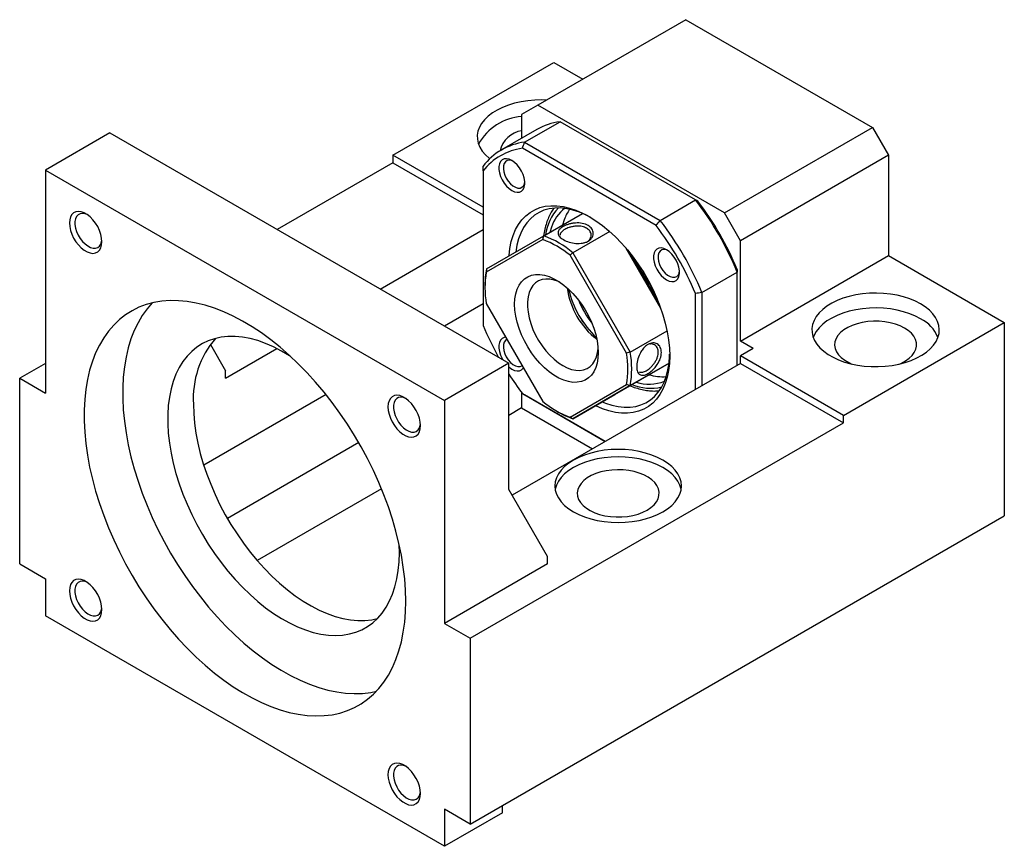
# Model space of a CAD drawing. Header units: millimetres. Extents: x 28 to 292, y 13 to 199.
# Tile 9 of 9: x 197 to 270, y 126 to 187. Entities that reach past the tile are written whole.
import ezdxf

# ---------------------------------------------------------------- set-up
doc = ezdxf.new("R2010")
doc.units = ezdxf.units.MM

msp = doc.modelspace()

# ---------------------------------------------------------------- linework, layer by layer
at = {"color": 7, "linetype": 'Continuous', "lineweight": 25}
for p, q in [((246.1952, 186.7696), (235.3529, 180.5105)), ((246.1952, 186.7696), (259.8659, 178.8777)), ((224.7463, 176.8352), (236.5314, 183.6386)), ((236.5314, 183.6386), (238.6515, 182.4147)), ((235.3529, 180.5105), (234.1744, 179.8299)), ((249.0236, 172.6185), (235.3529, 180.5105)), ((234.1744, 179.8299), (234.1744, 178.0797)), ((234.3933, 177.7988), (236.986, 179.2956)), ((246.9191, 173.5613), (236.986, 179.2956)), ((249.0236, 172.6185), (259.8659, 178.8777)), ((259.8659, 178.8777), (261.0445, 176.8364)), ((204.0045, 178.4706), (199.2905, 175.7492)), ((204.0045, 178.4706), (233.2316, 161.5982)), ((235.2865, 178.7216), (232.6937, 177.2249)), ((234.3933, 177.7988), (244.3264, 172.0646)), ((231.346, 173.0253), (224.7463, 176.8352)), ((224.7463, 176.8352), (224.7463, 176.2909)), ((244.0231, 171.6953), (234.2252, 177.3516)), ((261.0445, 176.8364), (250.2022, 170.5773)), ((261.0445, 176.8364), (261.0445, 169.4875)), ((224.7463, 176.2909), (216.2633, 171.3937)), ((224.7463, 176.2909), (231.346, 172.481)), ((199.2905, 175.7492), (228.5175, 158.8768)), ((199.2905, 175.7492), (199.2905, 159.4184)), ((231.346, 175.6889), (231.346, 164.3746)), ((244.3264, 172.0646), (246.9191, 173.5613)), ((235.7953, 170.9331), (238.6371, 172.5736)), ((250.2022, 170.5773), (249.0236, 172.6185)), ((237.2956, 172.1185), (237.1734, 171.7287)), ((223.8058, 167.0396), (231.346, 171.3924)), ((236.3528, 171.5743), (236.2306, 171.1844)), ((240.6221, 171.2577), (237.9275, 169.7021)), ((235.7235, 170.6607), (231.5832, 168.2698)), ((231.5942, 168.5071), (235.7953, 170.9331)), ((250.2022, 163.2284), (250.2022, 170.5773)), ((241.8568, 162.3389), (237.7165, 169.5101)), ((237.9275, 169.7021), (242.1286, 162.4257)), ((244.3634, 165.631), (241.8208, 170.0348)), ((241.9996, 169.8209), (244.2675, 165.8928)), ((250.2022, 163.2284), (261.0445, 169.4875)), ((261.0445, 169.4875), (269.5297, 164.5891)), ((247.3737, 166.7864), (249.9665, 168.2832)), ((249.9665, 161.4594), (249.9665, 168.2832)), ((231.4874, 167.3376), (231.4874, 167.1743)), ((231.4874, 167.3376), (231.4874, 167.1743)), ((246.9023, 159.6906), (246.9023, 166.7084)), ((247.3737, 166.7864), (247.3737, 159.9627)), ((231.346, 165.9488), (228.5206, 164.3178)), ((231.5832, 165.9683), (235.7235, 158.7971)), ((257.7446, 157.7857), (269.5297, 164.5891)), ((269.5297, 164.5891), (269.5297, 150.4357)), ((242.1286, 162.4257), (244.8231, 163.9812)), ((251.145, 162.6841), (250.2022, 163.2284)), ((211.3728, 162.9863), (212.4898, 161.0513)), ((212.4898, 160.507), (216.2486, 162.6769)), ((251.145, 162.6841), (250.2022, 162.1399)), ((199.2905, 161.5955), (197.4048, 160.507)), ((233.2316, 161.5982), (228.5175, 158.8768)), ((233.2316, 152.344), (233.2316, 161.5982)), ((250.2022, 161.5955), (233.4678, 151.935)), ((240.9917, 159.3063), (244.9703, 161.6039)), ((244.9703, 161.6039), (242.1286, 159.9634)), ((257.7446, 157.7857), (250.2022, 162.1399)), ((250.2022, 161.5955), (250.2022, 162.1399)), ((250.2022, 161.5955), (257.7446, 157.2413)), ((212.4898, 160.507), (212.4898, 161.0513)), ((197.4048, 146.898), (197.4048, 160.507)), ((197.4048, 160.507), (199.2905, 159.4184)), ((234.1744, 159.4542), (234.1744, 158.3277)), ((237.7165, 157.6465), (241.8568, 160.0374)), ((242.1286, 159.9634), (237.9275, 157.5374)), ((219.843, 159.3083), (210.8843, 154.1365)), ((228.5175, 158.8768), (228.5175, 142.546)), ((234.2252, 159.3877), (240.3014, 155.8799)), ((240.3014, 155.8799), (234.3933, 159.2906)), ((237.9275, 157.5374), (240.9917, 159.3063)), ((234.1744, 158.3277), (233.2316, 157.7834)), ((234.1744, 158.3277), (239.3579, 155.3353)), ((236.7191, 158.1117), (236.8605, 158.03)), ((236.7191, 158.1117), (236.8605, 158.03)), ((230.4032, 141.4574), (257.7446, 157.2413)), ((257.7446, 157.2413), (257.7446, 157.7857)), ((222.2387, 155.7922), (212.6182, 150.2384)), ((223.9079, 152.401), (214.8081, 147.1478)), ((236.06, 147.4445), (233.2316, 152.344)), ((230.4032, 127.8484), (269.5297, 150.4357)), ((225.2177, 147.7166), (225.2013, 148.3354)), ((236.06, 146.9002), (236.06, 147.4445)), ((197.4048, 146.898), (199.2905, 145.8094)), ((236.06, 146.9002), (228.5175, 142.546)), ((199.2905, 145.8094), (199.2905, 143.0876)), ((228.5175, 126.2152), (199.2905, 143.0876)), ((228.5175, 142.546), (230.4032, 141.4574)), ((230.4032, 141.4574), (230.4032, 127.8484)), ((232.7602, 128.6644), (232.7602, 129.2091)), ((230.4032, 127.8484), (228.5175, 128.937)), ((228.5175, 128.937), (228.5175, 126.2152)), ((232.7602, 128.6644), (228.5175, 126.2152))]:
    msp.add_line(p, q, dxfattribs=at)
at = {"color": 7, "linetype": 'Continuous', "lineweight": 25, "flags": 128}
for points in [[(235.9927, 180.8798), (235.6529, 180.8897), (235.1392, 180.8774), (234.6309, 180.8326), (234.1343, 180.7558), (233.6553, 180.6479), (233.1998, 180.5102), (232.7733, 180.3445), (232.381, 180.1526), (232.0276, 179.937), (231.7174, 179.7003), (231.4542, 179.4453), (231.2412, 179.1752), (231.081, 178.8932), (230.9754, 178.6027), (230.9259, 178.3072), (230.933, 178.0104), (230.9966, 177.7159), (231.116, 177.4272), (231.2896, 177.1478), (231.5154, 176.8812), (231.7907, 176.6305), (231.8433, 176.5888)], [(233.4575, 176.4588), (233.259, 176.5493), (233.0692, 176.5876), (232.8964, 176.5722), (232.7481, 176.5036), (232.6308, 176.3849), (232.5496, 176.2212), (232.5081, 176.0197), (232.5081, 175.7893), (232.5496, 175.5399), (232.6308, 175.2825), (232.7481, 175.0284), (232.8964, 174.7886), (233.0692, 174.5736), (233.259, 174.3928), (233.4575, 174.2541), (233.656, 174.1636), (233.8457, 174.1253), (234.0186, 174.1407), (234.1669, 174.2093), (234.2842, 174.328), (234.3654, 174.4917), (234.4068, 174.6932), (234.4068, 174.9236), (234.3654, 175.173), (234.2842, 175.4304), (234.1669, 175.6845), (234.0186, 175.9243), (233.8457, 176.1393), (233.656, 176.3201), (233.4575, 176.4588)], [(233.544, 176.4043), (233.4404, 176.444), (233.2681, 176.4711), (233.1149, 176.4432), (232.9891, 176.3618), (232.8974, 176.2314), (232.8449, 176.0589), (232.8342, 175.8537), (232.866, 175.6269), (232.9387, 175.3905), (233.0481, 175.1575), (233.1886, 174.9404), (233.3524, 174.7508), (233.5308, 174.599), (233.7141, 174.4931), (233.8925, 174.439), (234.0564, 174.4394), (234.1968, 174.4944), (234.3063, 174.601), (234.3789, 174.7535), (234.4082, 174.9074)], [(233.2495, 169.4629), (233.2517, 169.4935), (233.312, 170.0168), (233.4119, 170.5095), (233.5509, 170.9683), (233.7279, 171.39), (233.9418, 171.7718), (234.1911, 172.111), (234.4741, 172.4053), (234.7889, 172.6528), (235.1332, 172.8516), (235.5049, 173.0006), (235.9012, 173.0985), (236.3196, 173.1449), (236.7571, 173.1393), (237.2108, 173.0818), (237.6776, 172.9728), (238.1543, 172.8131), (238.6375, 172.6037), (239.1241, 172.346), (239.6108, 172.0418), (240.094, 171.6933), (240.5707, 171.3027), (241.0375, 170.8728), (241.4912, 170.4064), (241.9287, 169.9068), (242.3471, 169.3774), (242.7434, 168.8218), (243.1151, 168.2438), (243.4594, 167.6473), (243.7742, 167.0365), (244.0572, 166.4154), (244.3065, 165.7884), (244.5204, 165.1596), (244.6974, 164.5335), (244.8364, 163.9143), (244.9363, 163.3062), (244.9966, 162.7133), (245.0167, 162.1398), (244.9966, 161.5895), (244.9363, 161.0662), (244.8364, 160.5735), (244.6974, 160.1147), (244.5204, 159.693), (244.3065, 159.3112), (244.0572, 158.972), (243.7742, 158.6777), (243.4594, 158.4302), (243.1151, 158.2313), (242.7434, 158.0824), (242.3471, 157.9844), (241.9287, 157.9381), (241.4912, 157.9437), (241.0375, 158.0011), (240.5707, 158.1101), (240.094, 158.2699), (239.6108, 158.4793), (239.5827, 158.4929)], [(203.4276, 170.5023), (203.4074, 170.7666), (203.3473, 171.0453), (203.2493, 171.3288), (203.117, 171.6077), (202.9547, 171.8723), (202.7679, 172.1136), (202.5631, 172.3235), (202.3472, 172.4947), (202.1275, 172.6215), (201.9116, 172.6996), (201.7068, 172.7262), (201.52, 172.7004), (201.3577, 172.6233), (201.2253, 172.4973), (201.1274, 172.3267), (201.0673, 172.1175), (201.047, 171.8766), (201.0673, 171.6123), (201.1274, 171.3337), (201.2253, 171.0501), (201.3577, 170.7713), (201.52, 170.5067), (201.7068, 170.2653), (201.9116, 170.0555), (202.1275, 169.8842), (202.3472, 169.7574), (202.5631, 169.6794), (202.7679, 169.6528), (202.9547, 169.6785), (203.117, 169.7557), (203.2493, 169.8817), (203.3473, 170.0522), (203.4074, 170.2615), (203.4276, 170.5023)], [(202.3423, 172.498), (202.1896, 172.555), (202.0017, 172.5831), (201.8317, 172.5589), (201.6866, 172.4834), (201.5721, 172.3596), (201.4931, 172.1926), (201.4528, 171.9893), (201.4528, 171.758), (201.4931, 171.5082), (201.5721, 171.25), (201.6866, 170.9941), (201.8317, 170.751), (202.0017, 170.5305), (202.1896, 170.3417), (202.3875, 170.1924), (202.5876, 170.0886), (202.7815, 170.0347), (202.9613, 170.0327), (203.1197, 170.0828), (203.2502, 170.183), (203.3474, 170.3291), (203.4074, 170.5152), (203.423, 170.626)], [(239.2441, 172.2753), (238.8801, 172.4633), (238.4038, 172.6678), (237.9344, 172.822), (237.4753, 172.9247), (237.0298, 172.9751), (236.601, 172.973), (236.1922, 172.9183), (235.8061, 172.8115), (235.4457, 172.6532), (235.1134, 172.4447), (234.8118, 172.1875), (234.5429, 171.8833), (234.3087, 171.5344), (234.1109, 171.1433), (233.951, 170.7129), (233.83, 170.2461), (233.7494, 169.7516)], [(244.7908, 169.9162), (244.5923, 170.0067), (244.4025, 170.045), (244.2297, 170.0296), (244.0814, 169.961), (243.9641, 169.8423), (243.8829, 169.6786), (243.8414, 169.4771), (243.8414, 169.2467), (243.8829, 168.9973), (243.9641, 168.7399), (244.0814, 168.4858), (244.2297, 168.246), (244.4025, 168.031), (244.5923, 167.8502), (244.7908, 167.7115), (244.9893, 167.621), (245.1791, 167.5827), (245.3519, 167.5981), (245.5002, 167.6667), (245.6175, 167.7854), (245.6987, 167.9491), (245.7402, 168.1506), (245.7402, 168.381), (245.6987, 168.6304), (245.6175, 168.8878), (245.5002, 169.1419), (245.3519, 169.3817), (245.1791, 169.5967), (244.9893, 169.7775), (244.7908, 169.9162)], [(244.8774, 169.8617), (244.7737, 169.9014), (244.6014, 169.9285), (244.4483, 169.9006), (244.3224, 169.8192), (244.2308, 169.6888), (244.1782, 169.5163), (244.1675, 169.3111), (244.1994, 169.0843), (244.272, 168.848), (244.3815, 168.6149), (244.5219, 168.3978), (244.6857, 168.2082), (244.8641, 168.0564), (245.0475, 167.9505), (245.2259, 167.8964), (245.3897, 167.8968), (245.5301, 167.9518), (245.6396, 168.0584), (245.7122, 168.2109), (245.7415, 168.3648)], [(233.6559, 165.9225), (233.6766, 166.3213), (233.7384, 166.6908), (233.8406, 167.026), (233.9818, 167.3223), (234.1599, 167.5758), (234.3727, 167.783), (234.6173, 167.9412), (234.8902, 168.0481), (235.1879, 168.1023), (235.5063, 168.1032), (235.8412, 168.0506), (236.1879, 167.9453), (236.5418, 167.7888), (236.8981, 167.5831), (237.2521, 167.331), (237.5988, 167.036), (237.9336, 166.7019), (238.252, 166.3334), (238.5498, 165.9355), (238.8227, 165.5134), (239.0672, 165.073), (239.28, 164.6201), (239.4582, 164.1609), (239.5993, 163.7016), (239.7015, 163.2484), (239.7634, 162.8074), (239.7841, 162.3847), (239.7634, 161.9859), (239.7015, 161.6164), (239.5993, 161.2812), (239.4582, 160.9849), (239.28, 160.7314), (239.0672, 160.5241), (238.8227, 160.366), (238.5498, 160.2591), (238.252, 160.2049), (237.9336, 160.204), (237.5988, 160.2566), (237.2521, 160.3618), (236.8981, 160.5184), (236.5418, 160.7241), (236.1879, 160.9762), (235.8412, 161.2712), (235.5063, 161.6053), (235.1879, 161.9737), (234.8902, 162.3717), (234.6173, 162.7938), (234.3727, 163.2342), (234.1599, 163.6871), (233.9818, 164.1463), (233.8406, 164.6056), (233.7384, 165.0588), (233.6766, 165.4997), (233.6559, 165.9225)], [(233.6559, 165.9225), (233.6766, 166.3213), (233.7384, 166.6908), (233.8406, 167.026), (233.9818, 167.3223), (234.1599, 167.5758), (234.3727, 167.783), (234.6173, 167.9412), (234.8902, 168.0481), (235.1879, 168.1023), (235.5063, 168.1032), (235.8412, 168.0506), (236.1879, 167.9453), (236.5418, 167.7888), (236.8981, 167.5831), (237.2521, 167.331), (237.5988, 167.036), (237.9336, 166.7019), (238.252, 166.3334), (238.5498, 165.9355), (238.8227, 165.5134), (239.0672, 165.073), (239.28, 164.6201), (239.4582, 164.1609), (239.5993, 163.7016), (239.7015, 163.2484), (239.7634, 162.8074), (239.7841, 162.3847), (239.7634, 161.9859), (239.7015, 161.6164), (239.5993, 161.2812), (239.4582, 160.9849), (239.28, 160.7314), (239.0672, 160.5241), (238.8227, 160.366), (238.5498, 160.2591), (238.252, 160.2049), (237.9336, 160.204), (237.5988, 160.2566), (237.2521, 160.3618), (236.8981, 160.5184), (236.5418, 160.7241), (236.1879, 160.9762), (235.8412, 161.2712), (235.5063, 161.6053), (235.1879, 161.9737), (234.8902, 162.3717), (234.6173, 162.7938), (234.3727, 163.2342), (234.1599, 163.6871), (233.9818, 164.1463), (233.8406, 164.6056), (233.7384, 165.0588), (233.6766, 165.4997), (233.6559, 165.9225)], [(236.966, 167.5385), (236.8664, 167.5837), (236.5466, 167.6979), (236.2369, 167.7605), (235.9423, 167.7704), (235.6674, 167.7277), (235.4165, 167.6328), (235.1937, 167.4874), (235.0023, 167.2937), (234.8454, 167.0548), (234.7256, 166.7744), (234.6446, 166.457), (234.6038, 166.1075), (234.6038, 165.7315), (234.6446, 165.335), (234.7256, 164.924), (234.8454, 164.5053), (235.0023, 164.0852), (235.1937, 163.6706), (235.4165, 163.2678), (235.6674, 162.8833), (235.9423, 162.5231), (236.2369, 162.193), (236.5466, 161.898), (236.8664, 161.6429), (237.1914, 161.4317), (237.5163, 161.2678), (237.8362, 161.1536), (238.1458, 161.091), (238.4404, 161.081), (238.7154, 161.1238), (238.9662, 161.2186), (239.1891, 161.364), (239.3805, 161.5577), (239.5374, 161.7967), (239.6572, 162.077), (239.7382, 162.3945), (239.7743, 162.6739)], [(236.966, 167.5385), (236.8664, 167.5837), (236.5466, 167.6979), (236.2369, 167.7605), (235.9423, 167.7704), (235.6674, 167.7277), (235.4165, 167.6328), (235.1937, 167.4874), (235.0023, 167.2937), (234.8454, 167.0548), (234.7256, 166.7744), (234.6446, 166.457), (234.6038, 166.1075), (234.6038, 165.7315), (234.6446, 165.335), (234.7256, 164.924), (234.8454, 164.5053), (235.0023, 164.0852), (235.1937, 163.6706), (235.4165, 163.2678), (235.6674, 162.8833), (235.9423, 162.5231), (236.2369, 162.193), (236.5466, 161.898), (236.8664, 161.6429), (237.1914, 161.4317), (237.5163, 161.2678), (237.8362, 161.1536), (238.1458, 161.091), (238.4404, 161.081), (238.7154, 161.1238), (238.9662, 161.2186), (239.1891, 161.364), (239.3805, 161.5577), (239.5374, 161.7967), (239.6572, 162.077), (239.7382, 162.3945), (239.7743, 162.6739)], [(263.4015, 165.9498), (263.0184, 166.1478), (262.6, 166.3203), (262.1512, 166.4651), (261.6776, 166.5806), (261.1848, 166.6653), (260.6789, 166.7182), (260.1659, 166.7386), (259.6522, 166.7263), (259.144, 166.6815), (258.6473, 166.6047), (258.1684, 166.4968), (257.7129, 166.3591), (257.2863, 166.1934), (256.894, 166.0015), (256.5406, 165.786), (256.2304, 165.5492), (255.9672, 165.2943), (255.7542, 165.0241), (255.594, 164.7421), (255.4885, 164.4516), (255.439, 164.1562), (255.4461, 163.8594), (255.5096, 163.5648), (255.629, 163.2761), (255.8026, 162.9968), (256.0284, 162.7301), (256.3037, 162.4794), (256.625, 162.2477), (256.9886, 162.0378), (257.39, 161.8523), (257.8242, 161.6934), (258.2861, 161.5631), (258.7701, 161.4628), (259.2702, 161.3939), (259.7804, 161.3572), (260.2945, 161.3531), (260.8063, 161.3817), (261.3095, 161.4426), (261.798, 161.5351), (262.266, 161.6581), (262.7077, 161.81), (263.1177, 161.9891), (263.4912, 162.1931), (263.8234, 162.4196), (264.1106, 162.6658), (264.349, 162.9288), (264.5359, 163.2053), (264.669, 163.492), (264.7466, 163.7854), (264.7679, 164.0819), (264.7325, 164.3781), (264.6409, 164.6701), (264.4942, 164.9546), (264.2941, 165.228), (264.0432, 165.4871), (263.7445, 165.7287), (263.4015, 165.9498)], [(225.6891, 144.1788), (225.6688, 144.9892), (225.6079, 145.8203), (225.5067, 146.6691), (225.3655, 147.5329), (225.1848, 148.4085), (224.9652, 149.293), (224.7074, 150.1833), (224.4125, 151.0764), (224.0813, 151.9691), (223.715, 152.8584), (223.3149, 153.7413), (222.8823, 154.6147), (222.4188, 155.4755), (221.926, 156.3209), (221.4054, 157.1478), (220.8591, 157.9535), (220.2887, 158.7352), (219.6964, 159.4901), (219.0841, 160.2157), (218.4539, 160.9095), (217.808, 161.5691), (217.1487, 162.1921), (216.4782, 162.7765), (215.7988, 163.3203), (215.1129, 163.8215), (214.4229, 164.2785), (213.731, 164.6896), (213.0397, 165.0535), (212.3514, 165.3689), (211.6685, 165.6347), (210.9933, 165.8499), (210.3281, 166.014), (209.6752, 166.1262), (209.0369, 166.1862), (208.4154, 166.1937), (207.8128, 166.1489), (207.2312, 166.0518), (206.6726, 165.9027), (206.139, 165.7022), (205.6321, 165.4509), (205.1537, 165.1498), (204.7055, 164.7998), (204.289, 164.4022), (203.9056, 163.9583), (203.5567, 163.4697), (203.2435, 162.9381), (202.967, 162.3652), (202.7282, 161.7531), (202.528, 161.1039), (202.3669, 160.4198), (202.2457, 159.7031), (202.1646, 158.9564), (202.124, 158.1822), (202.124, 157.3832), (202.1646, 156.5621), (202.2457, 155.7218), (202.3669, 154.8651), (202.528, 153.995), (202.7282, 153.1146), (202.967, 152.2268), (203.2435, 151.3347), (203.5567, 150.4415), (203.9056, 149.55), (204.289, 148.6635), (204.7055, 147.785), (205.1537, 146.9176), (205.6321, 146.0641), (206.139, 145.2276), (206.6726, 144.4109), (207.2312, 143.6169), (207.8128, 142.8483), (208.4154, 142.1077), (209.0369, 141.3977), (209.6752, 140.7207), (210.3281, 140.0791), (210.9933, 139.4751), (211.6685, 138.9108), (212.3514, 138.3881), (213.0397, 137.9088), (213.731, 137.4745), (214.4229, 137.0869), (215.1129, 136.7471), (215.7988, 136.4564), (216.4782, 136.2158), (217.1487, 136.026), (217.808, 135.8879), (218.4539, 135.8017), (219.0841, 135.7679), (219.6964, 135.7866), (220.2887, 135.8576), (220.8591, 135.9807), (221.4054, 136.1556), (221.926, 136.3816), (222.4188, 136.6579), (222.8823, 136.9836), (223.3149, 137.3576), (223.715, 137.7785), (224.0813, 138.2449), (224.4125, 138.7553), (224.7074, 139.3077), (224.9652, 139.9005), (225.1848, 140.5314), (225.3655, 141.1984), (225.5067, 141.8991), (225.6079, 142.6311), (225.6688, 143.3919), (225.6891, 144.1788)], [(207.1064, 166.0234), (206.734, 165.5911), (206.3851, 165.1025), (206.0719, 164.5709), (205.7954, 163.998), (205.5566, 163.3859), (205.3564, 162.7367), (205.1954, 162.0526), (205.0741, 161.3359), (204.993, 160.5892), (204.9524, 159.815), (204.9524, 159.016), (204.993, 158.1949), (205.0741, 157.3546), (205.1954, 156.4979), (205.3564, 155.6279), (205.5566, 154.7474), (205.7954, 153.8596), (206.0719, 152.9676), (206.3851, 152.0743), (206.734, 151.1828), (207.1174, 150.2964), (207.5339, 149.4179), (207.9821, 148.5504), (208.4605, 147.6969), (208.9674, 146.8604), (209.5011, 146.0437), (210.0596, 145.2497), (210.6412, 144.4811), (211.2438, 143.7405), (211.8654, 143.0305), (212.5036, 142.3535), (213.1565, 141.712), (213.8217, 141.108), (214.4969, 140.5436), (215.1799, 140.0209), (215.8682, 139.5416), (216.5594, 139.1074), (217.2513, 138.7197), (217.9414, 138.3799), (218.6273, 138.0892), (219.3067, 137.8486), (219.9772, 137.6588), (220.6365, 137.5207), (221.2823, 137.4345), (221.9125, 137.4007), (222.5248, 137.4194), (223.1172, 137.4904), (223.53, 137.5738)], [(263.4015, 164.8611), (263.0184, 165.0591), (262.6, 165.2315), (262.1512, 165.3764), (261.6776, 165.4919), (261.1848, 165.5765), (260.6789, 165.6294), (260.1659, 165.6499), (259.6522, 165.6376), (259.144, 165.5928), (258.6473, 165.516), (258.1684, 165.4081), (257.7129, 165.2704), (257.2863, 165.1047), (256.894, 164.9128), (256.5406, 164.6972), (256.2304, 164.4605), (255.9672, 164.2055), (255.7542, 163.9354), (255.594, 163.6534), (255.5312, 163.5005)], [(262.223, 164.1807), (261.9071, 164.3392), (261.5561, 164.4708), (261.1768, 164.5729), (260.7765, 164.6436), (260.3631, 164.6814), (259.9446, 164.6856), (259.5292, 164.6562), (259.1249, 164.5936), (258.7397, 164.4992), (258.3809, 164.3748), (258.0557, 164.2227), (257.7702, 164.046), (257.5301, 163.8481), (257.3401, 163.6328), (257.2039, 163.4043), (257.124, 163.1672), (257.1021, 162.9259), (257.1386, 162.6852), (257.2327, 162.4498), (257.3827, 162.2242), (257.5856, 162.0129), (257.8375, 161.8199), (258.1335, 161.6491), (258.3629, 161.5448)], [(261.8404, 161.5448), (261.9896, 161.6102), (262.2957, 161.775), (262.5591, 161.9628), (262.7747, 162.1699), (262.9382, 162.3923), (263.0465, 162.6257), (263.0975, 162.8655), (263.0902, 163.107), (263.0248, 163.3457), (262.9024, 163.5768), (262.7255, 163.7957), (262.4976, 163.9984), (262.223, 164.1807)], [(217.2615, 162.0891), (217.1716, 162.1468), (216.586, 162.4966), (216.001, 162.7993), (215.4195, 163.0534), (214.8443, 163.2579), (214.278, 163.4115), (213.7235, 163.5138), (213.1833, 163.5641), (212.66, 163.5622), (212.1562, 163.5082), (211.6741, 163.4022), (211.2161, 163.2449), (210.7844, 163.0368), (210.3811, 162.7792), (210.008, 162.4731), (209.667, 162.12), (209.3597, 161.7216), (209.0875, 161.2798), (208.8517, 160.7967), (208.6534, 160.2746), (208.4937, 159.7161), (208.3733, 159.1237), (208.2926, 158.5002), (208.2522, 157.8488), (208.2522, 157.1724), (208.2926, 156.4742), (208.3733, 155.7577), (208.4937, 155.0262), (208.6534, 154.2832), (208.8517, 153.5323), (209.0875, 152.777), (209.3597, 152.0209), (209.667, 151.2676), (210.008, 150.5208), (210.3811, 149.784), (210.7844, 149.0606), (211.2161, 148.3542), (211.6741, 147.6681), (212.1562, 147.0055), (212.66, 146.3697), (213.1833, 145.7637), (213.7235, 145.1903), (214.278, 144.6523), (214.8443, 144.1522), (215.4195, 143.6925), (216.001, 143.2753), (216.586, 142.9025), (217.1716, 142.5761), (217.7552, 142.2975), (218.3339, 142.0681), (218.905, 141.889), (219.4657, 141.7609), (220.0134, 141.6846), (220.5455, 141.6604), (221.0594, 141.6883), (221.5526, 141.7684), (222.0229, 141.9001), (222.468, 142.0829), (222.8858, 142.3159), (223.2742, 142.598), (223.6314, 142.9278), (223.9558, 143.3037), (224.2458, 143.7241), (224.4999, 144.1868), (224.7171, 144.6897), (224.8961, 145.2303), (225.0363, 145.8061), (225.1369, 146.4144), (225.1975, 147.0522), (225.2177, 147.7166), (225.2177, 147.7166)], [(233.0076, 163.5011), (232.8964, 163.4848), (232.7481, 163.4163), (232.6308, 163.2975), (232.5496, 163.1339), (232.5081, 162.9324), (232.5081, 162.702), (232.5496, 162.4526), (232.6308, 162.1952), (232.7481, 161.9411), (232.802, 161.8462)], [(233.0961, 163.3479), (232.9891, 163.2745), (232.8974, 163.1441), (232.8449, 162.9716), (232.8342, 162.7664), (232.866, 162.5395), (232.9387, 162.3032), (233.0481, 162.0702), (233.1886, 161.8531), (233.3524, 161.6635), (233.5308, 161.5117), (233.7141, 161.4058), (233.8925, 161.3517), (234.0564, 161.3521), (234.1968, 161.4071), (234.211, 161.4167)], [(240.0826, 158.7815), (240.3159, 158.6873), (240.7853, 158.5331), (241.2444, 158.4305), (241.6899, 158.38), (242.1187, 158.3821), (242.5275, 158.4368), (242.9136, 158.5436), (243.274, 158.7019), (243.6063, 158.9104), (243.9079, 159.1677), (244.1768, 159.4718), (244.411, 159.8207), (244.6088, 160.2118), (244.7687, 160.6423), (244.8897, 161.109), (244.9709, 161.6087), (245.0116, 162.1376), (245.0155, 162.2779)], [(233.2316, 161.3285), (233.259, 161.3055), (233.4575, 161.1668), (233.656, 161.0763), (233.8457, 161.038), (234.0186, 161.0534), (234.1669, 161.122), (234.2842, 161.2407), (234.2994, 161.2636)], [(226.761, 157.0323), (226.7407, 157.2965), (226.6806, 157.5752), (226.5827, 157.8588), (226.4503, 158.1376), (226.288, 158.4022), (226.1012, 158.6435), (225.8964, 158.8534), (225.6805, 159.0247), (225.4608, 159.1515), (225.2449, 159.2295), (225.0401, 159.2561), (224.8534, 159.2304), (224.691, 159.1532), (224.5587, 159.0272), (224.4608, 158.8567), (224.4006, 158.6474), (224.3804, 158.4066), (224.4006, 158.1423), (224.4608, 157.8636), (224.5587, 157.5801), (224.691, 157.3012), (224.8534, 157.0366), (225.0401, 156.7953), (225.2449, 156.5854), (225.4608, 156.4142), (225.6805, 156.2874), (225.8964, 156.2093), (226.1012, 156.1827), (226.288, 156.2084), (226.4503, 156.2856), (226.5827, 156.4116), (226.6806, 156.5822), (226.7407, 156.7914), (226.761, 157.0323)], [(225.6756, 159.028), (225.5229, 159.085), (225.3351, 159.1131), (225.1651, 159.0889), (225.0199, 159.0133), (224.9055, 158.8895), (224.8265, 158.7226), (224.7862, 158.5193), (224.7862, 158.288), (224.8265, 158.0381), (224.9055, 157.78), (225.0199, 157.5241), (225.1651, 157.2809), (225.3351, 157.0604), (225.5229, 156.8717), (225.7209, 156.7223), (225.9209, 156.6186), (226.1148, 156.5646), (226.2947, 156.5627), (226.4531, 156.6128), (226.5835, 156.713), (226.6807, 156.8591), (226.7407, 157.0452), (226.7563, 157.1559)], [(210.1328, 158.602), (210.153, 157.9143), (210.2135, 157.2066), (210.3142, 156.4822), (210.4543, 155.7445), (210.6334, 154.9971), (210.8506, 154.2435), (211.1047, 153.4873), (211.3947, 152.7322), (211.719, 151.9817), (212.0763, 151.2395), (212.4647, 150.5089), (212.8825, 149.7936), (213.3276, 149.0969), (213.7979, 148.4222), (214.2911, 147.7726), (214.805, 147.1514), (215.3371, 146.5613), (215.8848, 146.0052), (216.4455, 145.4859), (217.0166, 145.0057), (217.5953, 144.567), (218.1788, 144.1718), (218.7645, 143.822), (219.3495, 143.5193), (219.931, 143.2652), (220.5062, 143.0607), (221.0724, 142.9071), (221.627, 142.8048), (222.1672, 142.7545), (222.6905, 142.7564), (223.1943, 142.8104), (223.6002, 142.8958)], [(244.5217, 150.7237), (244.868, 150.9473), (245.1686, 151.192), (245.42, 151.4545), (245.6188, 151.7316), (245.7626, 152.0198), (245.8497, 152.3155), (245.8788, 152.615), (245.8497, 152.9145), (245.7626, 153.2102), (245.6188, 153.4984), (245.42, 153.7756), (245.1686, 154.0381), (244.868, 154.2827), (244.5217, 154.5064), (244.1343, 154.7062), (243.7105, 154.8798), (243.2558, 155.0249), (242.7758, 155.1397), (242.2765, 155.2227), (241.7642, 155.273), (241.2455, 155.2898), (240.7267, 155.273), (240.2145, 155.2227), (239.7152, 155.1397), (239.2351, 155.0249), (238.7804, 154.8798), (238.3566, 154.7062), (237.9692, 154.5064), (237.623, 154.2827), (237.3223, 154.0381), (237.071, 153.7756), (236.8721, 153.4984), (236.7283, 153.2102), (236.6413, 152.9145), (236.6121, 152.615), (236.6413, 152.3155), (236.7283, 152.0198), (236.8721, 151.7316), (237.071, 151.4545), (237.3223, 151.192), (237.623, 150.9473), (237.9692, 150.7237), (238.3566, 150.5238), (238.7804, 150.3502), (239.2351, 150.2051), (239.7152, 150.0904), (240.2145, 150.0073), (240.7267, 149.9571), (241.2455, 149.9403), (241.7642, 149.9571), (242.2765, 150.0073), (242.7758, 150.0904), (243.2558, 150.2051), (243.7105, 150.3502), (244.1343, 150.5238), (244.5217, 150.7237)], [(245.8548, 152.3428), (245.8497, 152.3701), (245.7626, 152.6659), (245.6188, 152.9541), (245.42, 153.2312), (245.1686, 153.4937), (244.868, 153.7384), (244.5217, 153.962), (244.1343, 154.1619), (243.7105, 154.3355), (243.2558, 154.4805), (242.7758, 154.5953), (242.2765, 154.6784), (241.7642, 154.7286), (241.2455, 154.7454), (240.7267, 154.7286), (240.2145, 154.6784), (239.7152, 154.5953), (239.2351, 154.4805), (238.7804, 154.3355), (238.3566, 154.1619), (237.9692, 153.962), (237.623, 153.7384), (237.3223, 153.4937), (237.071, 153.2312), (236.8721, 152.9541), (236.7283, 152.6659), (236.6413, 152.3701), (236.6362, 152.3428)], [(243.3668, 150.8461), (243.6414, 151.0284), (243.8693, 151.231), (244.0462, 151.45), (244.1686, 151.6811), (244.2341, 151.9197), (244.2414, 152.1613), (244.1904, 152.4011), (244.082, 152.6345), (243.9185, 152.8569), (243.7029, 153.064), (243.4395, 153.2518), (243.1334, 153.4166), (242.7906, 153.5552), (242.4177, 153.6649), (242.0219, 153.7435), (241.6111, 153.7896), (241.1931, 153.8023), (240.7762, 153.7812), (240.3684, 153.7269), (239.9776, 153.6403), (239.6116, 153.5231), (239.2773, 153.3777), (238.9813, 153.2069), (238.7295, 153.0139), (238.5265, 152.8026), (238.3766, 152.577), (238.2824, 152.3416), (238.2459, 152.1009), (238.2678, 151.8596), (238.3477, 151.6224), (238.484, 151.394), (238.674, 151.1787), (238.914, 150.9808), (239.1995, 150.8041), (239.5247, 150.652), (239.8835, 150.5276), (240.2688, 150.4332), (240.673, 150.3706), (241.0885, 150.3412), (241.5069, 150.3454), (241.9203, 150.3832), (242.3206, 150.4538), (242.6999, 150.5559), (243.0509, 150.6875), (243.3668, 150.8461)], [(203.4276, 143.5579), (203.4074, 143.8221), (203.3473, 144.1008), (203.2493, 144.3844), (203.117, 144.6632), (202.9547, 144.9278), (202.7679, 145.1691), (202.5631, 145.379), (202.3472, 145.5502), (202.1275, 145.677), (201.9116, 145.7551), (201.7068, 145.7817), (201.52, 145.756), (201.3577, 145.6788), (201.2253, 145.5528), (201.1274, 145.3823), (201.0673, 145.173), (201.047, 144.9321), (201.0673, 144.6679), (201.1274, 144.3892), (201.2253, 144.1056), (201.3577, 143.8268), (201.52, 143.5622), (201.7068, 143.3209), (201.9116, 143.111), (202.1275, 142.9398), (202.3472, 142.8129), (202.5631, 142.7349), (202.7679, 142.7083), (202.9547, 142.734), (203.117, 142.8112), (203.2493, 142.9372), (203.3473, 143.1077), (203.4074, 143.317), (203.4276, 143.5579)], [(202.3423, 145.5536), (202.1896, 145.6106), (202.0017, 145.6387), (201.8317, 145.6144), (201.6866, 145.5389), (201.5721, 145.4151), (201.4931, 145.2482), (201.4528, 145.0449), (201.4528, 144.8136), (201.4931, 144.5637), (201.5721, 144.3056), (201.6866, 144.0497), (201.8317, 143.8065), (202.0017, 143.586), (202.1896, 143.3972), (202.3875, 143.2479), (202.5876, 143.1441), (202.7815, 143.0902), (202.9613, 143.0882), (203.1197, 143.1384), (203.2502, 143.2386), (203.3474, 143.3847), (203.4074, 143.5708), (203.423, 143.6815)], [(226.761, 130.0878), (226.7407, 130.3521), (226.6806, 130.6307), (226.5827, 130.9143), (226.4503, 131.1931), (226.288, 131.4577), (226.1012, 131.6991), (225.8964, 131.9089), (225.6805, 132.0802), (225.4608, 132.207), (225.2449, 132.285), (225.0401, 132.3116), (224.8534, 132.2859), (224.691, 132.2088), (224.5587, 132.0828), (224.4608, 131.9122), (224.4006, 131.703), (224.3804, 131.4621), (224.4006, 131.1978), (224.4608, 130.9192), (224.5587, 130.6356), (224.691, 130.3568), (224.8534, 130.0922), (225.0401, 129.8508), (225.2449, 129.641), (225.4608, 129.4697), (225.6805, 129.3429), (225.8964, 129.2649), (226.1012, 129.2383), (226.288, 129.264), (226.4503, 129.3411), (226.5827, 129.4671), (226.6806, 129.6377), (226.7407, 129.8469), (226.761, 130.0878)], [(225.6756, 132.0835), (225.5229, 132.1405), (225.3351, 132.1686), (225.1651, 132.1444), (225.0199, 132.0689), (224.9055, 131.9451), (224.8265, 131.7781), (224.7862, 131.5748), (224.7862, 131.3435), (224.8265, 131.0937), (224.9055, 130.8355), (225.0199, 130.5796), (225.1651, 130.3364), (225.3351, 130.116), (225.5229, 129.9272), (225.7209, 129.7779), (225.9209, 129.6741), (226.1148, 129.6201), (226.2947, 129.6182), (226.4531, 129.6683), (226.5835, 129.7685), (226.6807, 129.9146), (226.7407, 130.1007), (226.7563, 130.2115)]]:
    msp.add_lwpolyline(points, dxfattribs=at)
at = {"color": 7, "linetype": 'Continuous', "lineweight": 25}
for centre, radius, start, end in [((234.4412, 175.7846), 3.899, 93.924156, 151.391683), ((237.5976, 174.6812), 4.6547, 97.54971, 119.76983), ((234.4757, 176.7216), 1.9365, 98.950526, 166.817691), ((234.9846, 173.2564), 4.5807, 97.417284, 142.593468), ((234.8542, 172.9381), 4.4581, 98.111227, 141.899525), ((228.8262, 159.5966), 22.8553, 22.337872, 37.662128), ((229.3777, 159.915), 22.2982, 22.581109, 37.418891), ((239.1606, 170.6191), 2.9658, 128.270988, 161.212534), ((240.4262, 170.995), 3.326, 145.410665, 160.257943), ((226.3136, 158.1461), 22.2982, 22.581109, 37.418891), ((226.2335, 158.0999), 22.8553, 22.337872, 37.662128), ((233.2962, 164.1546), 6.9441, 50.464849, 69.540527), ((233.3507, 164.2362), 7.1291, 50.059086, 69.946291), ((235.954, 163.7114), 8.4534, 18.731071, 41.26893), ((235.3165, 163.3434), 9.0899, 23.231653, 36.768347), ((238.433, 167.119), 6.9458, 170.463706, 189.536294), ((237.6092, 167.3681), 6.1219, 169.277349, 180.285184), ((234.9145, 163.1113), 9.506, 26.743117, 33.256883), ((243.2806, 167.941), 5.8355, 188.061828, 231.932793), ((244.5522, 168.675), 7.1396, 193.315761, 226.67886), ((244.5266, 168.6603), 7.1113, 193.247567, 226.747054), ((244.6923, 168.7559), 6.8341, 201.899826, 218.094795), ((262.1982, 162.4638), 2.6823, 22.735844, 63.345224), ((251.8052, 172.8762), 22.1553, 202.564824, 209.318287), ((216.796, 159.0481), 6.6782, 139.074542, 183.829981), ((235.007, 161.1882), 6.9458, 350.463706, 9.536294), ((235.1049, 161.1945), 7.1308, 350.058008, 9.941992), ((251.682, 172.7584), 21.989, 212.957816, 217.44982), ((243.5065, 163.2503), 3.1795, 252.745185, 290.831098), ((244.5069, 164.2409), 3.6236, 253.965573, 274.06429), ((240.1438, 164.1526), 6.9441, 230.464849, 249.540527), ((239.9954, 163.4182), 6.2338, 239.808876, 250.626797)]:
    msp.add_arc(centre, radius, start, end, dxfattribs=at)
at = {"color": 8, "linetype": 'Continuous', "lineweight": 25}
for centre, radius, start, end in [((239.6385, 170.4412), 3.7622, 137.548917, 171.39165), ((243.6257, 163.5531), 3.778, 248.671837, 282.373131)]:
    msp.add_arc(centre, radius, start, end, dxfattribs=at)
at = {"color": 7, "linetype": 'Continuous', "lineweight": 25}
for points in [[(234.2252, 177.3516), (234.281, 177.5007), (234.3371, 177.6498), (234.3933, 177.7988)], [(231.346, 175.6889), (231.346, 175.8058), (231.346, 175.9225), (231.346, 176.0391)], [(247.0873, 173.4642), (247.0314, 173.4965), (246.9753, 173.5288), (246.9191, 173.5613)], [(244.0231, 171.6953), (244.1243, 171.8183), (244.2254, 171.9414), (244.3264, 172.0646)], [(235.7235, 170.6607), (235.7475, 170.7515), (235.7714, 170.8423), (235.7953, 170.9331)], [(235.7235, 170.6607), (235.7475, 170.7515), (235.7714, 170.8423), (235.7953, 170.9331)], [(237.9275, 169.7021), (237.8571, 169.6382), (237.7867, 169.5742), (237.7165, 169.5101)], [(237.9275, 169.7021), (237.8571, 169.6382), (237.7867, 169.5742), (237.7165, 169.5101)], [(231.5942, 168.5071), (231.5905, 168.4279), (231.5868, 168.3488), (231.5832, 168.2698)], [(231.5942, 168.5071), (231.5905, 168.4279), (231.5868, 168.3488), (231.5832, 168.2698)], [(249.9665, 168.4773), (249.9665, 168.4128), (249.9665, 168.3481), (249.9665, 168.2832)], [(247.3737, 166.7864), (247.2165, 166.7606), (247.0594, 166.7346), (246.9023, 166.7084)], [(242.1286, 162.4257), (242.038, 162.3966), (241.9475, 162.3677), (241.8568, 162.3389)], [(242.1286, 162.4257), (242.038, 162.3966), (241.9475, 162.3677), (241.8568, 162.3389)], [(242.1286, 159.9634), (242.038, 159.9881), (241.9475, 160.0128), (241.8568, 160.0374)], [(242.1286, 159.9634), (242.038, 159.9881), (241.9475, 160.0128), (241.8568, 160.0374)], [(234.2252, 159.3877), (234.281, 159.3554), (234.3371, 159.323), (234.3933, 159.2906)], [(237.9275, 157.5374), (237.8571, 157.5737), (237.7867, 157.6101), (237.7165, 157.6465)], [(237.9275, 157.5374), (237.8571, 157.5737), (237.7867, 157.6101), (237.7165, 157.6465)]]:
    msp.add_open_spline(points, degree=3, dxfattribs=at)
for points, knots in [([(236.5287, 172.9497), (236.4645, 172.8564), (236.3228, 172.6503), (236.1446, 172.288), (235.9857, 171.8743), (235.8678, 171.4242), (235.8018, 171.1098), (235.7857, 170.9398), (235.7854, 170.9371)], [0, 0, 0, 0, 0.16943058, 0.37411132, 0.58039571, 0.78803603, 0.99666946, 1, 1, 1, 1]), ([(239.036, 171.6963), (239.1574, 171.6262), (239.358, 171.452), (239.4438, 171.1568), (239.403, 170.9017), (239.2755, 170.7021), (239.0855, 170.5568), (238.8683, 170.4576), (238.6439, 170.4012), (238.4011, 170.3745), (238.0645, 170.3824), (237.6372, 170.4596), (237.211, 170.6484), (236.9095, 170.8794), (236.8246, 171.1113), (236.8657, 171.3091), (236.9933, 171.4729), (237.1833, 171.6074), (237.4007, 171.7145), (237.6254, 171.7919), (237.8684, 171.849), (238.2049, 171.8894), (238.6315, 171.8721), (238.9149, 171.7663), (239.036, 171.6963)], [0, 0, 0, 0, 0.06302637, 0.1257751, 0.16799929, 0.20838011, 0.25006499, 0.28072307, 0.31194474, 0.34314712, 0.37421618, 0.43702909, 0.50016045, 0.56306147, 0.62580913, 0.66809106, 0.70848525, 0.75013546, 0.78081705, 0.81206657, 0.84327613, 0.87436989, 0.93709818, 1, 1, 1, 1]), ([(239.036, 171.6963), (239.1574, 171.6262), (239.358, 171.452), (239.4438, 171.1568), (239.403, 170.9017), (239.2755, 170.7021), (239.0855, 170.5568), (238.8683, 170.4576), (238.6439, 170.4012), (238.4011, 170.3745), (238.0645, 170.3824), (237.6372, 170.4596), (237.211, 170.6484), (236.9095, 170.8794), (236.8246, 171.1113), (236.8657, 171.3091), (236.9933, 171.4729), (237.1833, 171.6074), (237.4007, 171.7145), (237.6254, 171.7919), (237.8684, 171.849), (238.2049, 171.8894), (238.6315, 171.8721), (238.9149, 171.7663), (239.036, 171.6963)], [0, 0, 0, 0, 0.06302637, 0.1257751, 0.16799929, 0.20838011, 0.25006499, 0.28072307, 0.31194474, 0.34314712, 0.37421618, 0.43702909, 0.50016045, 0.56306147, 0.62580913, 0.66809106, 0.70848525, 0.75013546, 0.78081705, 0.81206657, 0.84327613, 0.87436989, 0.93709818, 1, 1, 1, 1]), ([(238.9356, 171.4958), (238.8345, 171.5411), (238.672, 171.6141), (238.3884, 171.6505), (238.1345, 171.6486), (237.8794, 171.6114), (237.5986, 171.5369), (237.3179, 171.4104), (237.1175, 171.2604), (237.0248, 171.1162), (236.9907, 171.0324), (237.0009, 170.9883), (237.0009, 170.9882)], [0, 0, 0, 0, 0.1456484, 0.2341785, 0.3330351, 0.4325842, 0.5213999, 0.6663951, 0.8114581, 0.9002575, 0.9997583, 1, 1, 1, 1]), ([(238.9356, 171.4958), (238.8345, 171.5411), (238.672, 171.6141), (238.3884, 171.6505), (238.1345, 171.6486), (237.8794, 171.6114), (237.5986, 171.5369), (237.3179, 171.4104), (237.1175, 171.2604), (237.0248, 171.1162), (236.9907, 171.0324), (237.0009, 170.9883), (237.0009, 170.9882)], [0, 0, 0, 0, 0.1456484, 0.2341785, 0.3330351, 0.4325842, 0.5213999, 0.6663951, 0.8114581, 0.9002575, 0.9997583, 1, 1, 1, 1]), ([(238.9354, 170.4803), (238.9354, 170.4803), (239.0408, 170.5193), (239.1454, 170.6448), (239.2487, 170.8197), (239.2778, 170.9881), (239.2476, 171.154), (239.1525, 171.3366), (239.0188, 171.4347), (238.9356, 171.4958)], [0, 0, 0, 0, 0.0000489, 0.2174405, 0.3505948, 0.4998393, 0.6483218, 0.781285, 1, 1, 1, 1]), ([(238.9354, 170.4803), (238.9354, 170.4803), (239.0408, 170.5193), (239.1454, 170.6448), (239.2487, 170.8197), (239.2778, 170.9881), (239.2476, 171.154), (239.1525, 171.3366), (239.0188, 171.4347), (238.9356, 171.4958)], [0, 0, 0, 0, 0.0000489, 0.2174405, 0.3505948, 0.4998393, 0.6483218, 0.781285, 1, 1, 1, 1]), ([(242.6064, 161.347), (242.6065, 161.4873), (242.6396, 161.7965), (242.7975, 162.2324), (242.9891, 162.5746), (243.1947, 162.8193), (243.4062, 162.977), (243.6075, 163.0671), (243.7869, 163.0974), (243.9578, 163.0826), (244.1612, 162.9978), (244.3597, 162.7885), (244.4353, 162.3972), (244.3597, 161.9484), (244.1463, 161.5443), (243.9048, 161.2308), (243.6681, 161.004), (243.4473, 160.8517), (243.2528, 160.7579), (243.0917, 160.7171), (242.9472, 160.7169), (242.7859, 160.7776), (242.6391, 160.9565), (242.6063, 161.207), (242.6064, 161.347)], [0, 0, 0, 0, 0.0630264, 0.1257751, 0.1679993, 0.2083801, 0.250065, 0.2807231, 0.3119447, 0.3431471, 0.3742162, 0.4370291, 0.5001604, 0.5630615, 0.6258091, 0.6680911, 0.7084853, 0.7501355, 0.7808171, 0.8120666, 0.8432761, 0.8743699, 0.9370982, 1, 1, 1, 1]), ([(242.6064, 161.347), (242.6065, 161.4873), (242.6396, 161.7965), (242.7975, 162.2324), (242.9891, 162.5746), (243.1947, 162.8193), (243.4062, 162.977), (243.6075, 163.0671), (243.7869, 163.0974), (243.9578, 163.0826), (244.1612, 162.9978), (244.3597, 162.7885), (244.4353, 162.3972), (244.3597, 161.9484), (244.1463, 161.5443), (243.9048, 161.2308), (243.6681, 161.004), (243.4473, 160.8517), (243.2528, 160.7579), (243.0917, 160.7171), (242.9472, 160.7169), (242.7859, 160.7776), (242.6391, 160.9565), (242.6063, 161.207), (242.6064, 161.347)], [0, 0, 0, 0, 0.0630264, 0.1257751, 0.1679993, 0.2083801, 0.250065, 0.2807231, 0.3119447, 0.3431471, 0.3742162, 0.4370291, 0.5001604, 0.5630615, 0.6258091, 0.6680911, 0.7084853, 0.7501355, 0.7808171, 0.8120666, 0.8432761, 0.8743699, 0.9370982, 1, 1, 1, 1]), ([(242.7793, 160.9799), (242.8203, 160.963), (242.8981, 160.931), (243.0739, 160.947), (243.302, 161.0419), (243.5524, 161.2224), (243.7574, 161.4281), (243.9171, 161.6302), (244.0467, 161.8495), (244.1534, 162.112), (244.2063, 162.4079), (244.1538, 162.6678), (244.047, 162.8424), (243.9174, 162.9537), (243.7573, 163.0036), (243.6383, 163.0243), (243.5766, 163.0023), (243.572, 163.0006)], [0, 0, 0, 0, 0.06490499, 0.1230002, 0.21784377, 0.31273143, 0.37081624, 0.43590081, 0.50062915, 0.55856618, 0.65378288, 0.74936138, 0.80741311, 0.872211, 0.93725047, 0.99529378, 1, 1, 1, 1]), ([(242.7793, 160.9799), (242.8203, 160.963), (242.8981, 160.931), (243.0739, 160.947), (243.302, 161.0419), (243.5524, 161.2224), (243.7574, 161.4281), (243.9171, 161.6302), (244.0467, 161.8495), (244.1534, 162.112), (244.2063, 162.4079), (244.1538, 162.6678), (244.047, 162.8424), (243.9174, 162.9537), (243.7573, 163.0036), (243.6383, 163.0243), (243.5766, 163.0023), (243.572, 163.0006)], [0, 0, 0, 0, 0.06490499, 0.1230002, 0.21784377, 0.31273143, 0.37081624, 0.43590081, 0.50062915, 0.55856618, 0.65378288, 0.74936138, 0.80741311, 0.872211, 0.93725047, 0.99529378, 1, 1, 1, 1]), ([(242.1195, 159.9576), (242.1438, 159.9467), (242.3219, 159.8664), (242.6512, 159.7602), (243.104, 159.6432), (243.5463, 159.5804), (243.9277, 159.5605), (244.1542, 159.5829), (244.2428, 159.5917)], [0, 0, 0, 0, 0.0329169, 0.2421936, 0.4511722, 0.6595152, 0.8668116, 1, 1, 1, 1])]:
    msp.add_open_spline(points, degree=3, knots=knots, dxfattribs=at)

doc.saveas('drawing.dxf')
